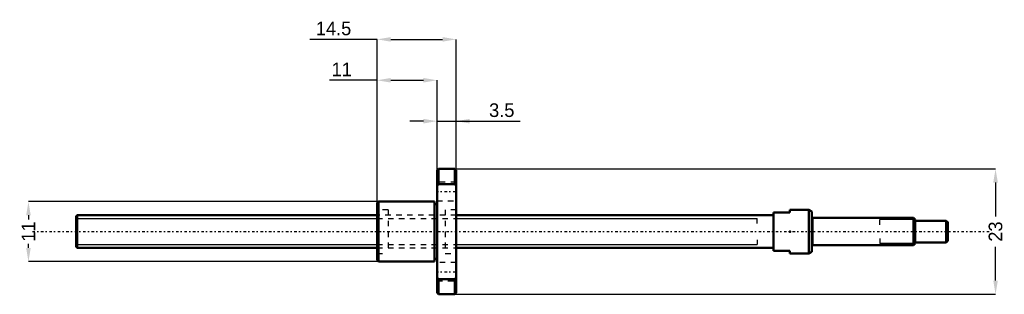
# Model space of a CAD drawing. Header units: millimetres. Extents: x -10 to 170, y -12 to 39.
import ezdxf

# ---------------------------------------------------------------- set-up
doc = ezdxf.new("R2010")
doc.units = ezdxf.units.MM
doc.linetypes.add('Center', pattern=[1.5, 0.45, -0.5, 0.05, -0.5])
doc.linetypes.add('Dashed', pattern=[2, 1, -1])
for name, color, linetype, lineweight in [('2d ConnectionPoints', 7, 'Continuous', 50), ('AM_0', 7, 'Continuous', 50), ('AM_4', 3, 'Continuous', 25), ('AM_5', 3, 'Continuous', 25), ('AM_7', 7, 'Center', 25), ('AM_9', 6, 'Dashed', 25)]:
    doc.layers.add(name, color=color, linetype=linetype, lineweight=lineweight)
doc.dimstyles.new('ISO-25', dxfattribs={"dimtxt": 2.5, "dimasz": 2.5, "dimexe": 1.25, "dimexo": 0.625, "dimtad": 1, "dimtxsty": 'Standard', "dimcen": 2.5, "dimadec": 0, "dimazin": 0, "dimtfac": 1, "dimtmove": 0, "dimatfit": 3, "dimfxl": 0, "dimarcsym": 0})

# ---------------------------------------------------------------- blocks, each defined once
blk = doc.blocks.new('1_BNK_0601_3G0_160LC5Y_Nut_0_in_BNK0601_3G0_160LC5Y_69_75__4')
at = {"layer": 'AM_0'}
for p, q in [((66.5, 11.5), (66.25, 11.25)), ((66.25, 11.25), (66.25, -11.25)), ((69.5, 11.5), (66.5, 11.5)), ((66.5, 11.5), (66.5, 8.72)), ((69.75, 11.25), (69.5, 11.5)), ((69.5, 11.5), (69.5, 8.72)), ((69.75, 11.25), (69.75, -11.25)), ((66.25, 8.39), (66.5, 8.72)), ((66.5, 8.72), (69.5, 8.72)), ((69.5, 8.72), (69.75, 8.39)), ((55.5, 5.5), (55.25, 5.25)), ((55.5, 5.5), (55.5, -5.5)), ((65.75, 5.5), (55.5, 5.5)), ((65.75, 5.5), (65.75, -5.5)), ((55.25, 5.25), (55.25, -5.25)), ((66.25, 5), (65.75, 5)), ((55.25, -5.25), (55.5, -5.5)), ((65.75, -5), (66.25, -5)), ((55.5, -5.5), (65.75, -5.5)), ((66.5, -8.72), (66.25, -8.39)), ((66.5, -8.72), (66.5, -11.5)), ((69.5, -8.72), (66.5, -8.72)), ((69.75, -8.39), (69.5, -8.72)), ((69.5, -8.72), (69.5, -11.5)), ((66.25, -11.25), (66.5, -11.5)), ((66.5, -11.5), (69.5, -11.5)), ((69.5, -11.5), (69.75, -11.25))]:
    blk.add_line(p, q, dxfattribs=at)
at = {"layer": 'AM_7'}
for p, q in [((66.08, 7.36), (69.92, 7.36)), ((66.08, -7.36), (69.92, -7.36))]:
    blk.add_line(p, q, dxfattribs=at)
at = {"layer": 'AM_9'}
for p, q in [((69.75, 9.06), (66.25, 9.06)), ((66.25, 5.66), (69.75, 5.66)), ((57.25, 4), (55.25, 4)), ((57.25, 4), (57.25, -4)), ((67.75, 4), (67.75, -4)), ((69.75, 4), (67.75, 4)), ((67.75, 3), (57.25, 3)), ((57.25, -3), (67.75, -3)), ((55.25, -4), (57.25, -4)), ((67.75, -4), (69.75, -4)), ((69.75, -5.66), (66.25, -5.66)), ((66.25, -9.06), (69.75, -9.06))]:
    blk.add_line(p, q, dxfattribs=at)
blk = doc.blocks.new('2_BNK_0601_3G0_160LC5Y_Shaft_0_in_BNK0601_3G0_160LC5Y_69_75__4')
at = {"layer": 'AM_0'}
for p, q in [((134.5, 4), (131, 4)), ((131, 4), (131, 3.5)), ((135, 3.71), (134.5, 4)), ((134.5, 4), (134.5, -4)), ((135, 3.71), (135, -3.71)), ((0.2, 3), (0, 2.8)), ((0, 2.8), (0, -2.8)), ((0.2, 3), (0.2, -3)), ((55.25, 3), (0.2, 3)), ((128, 3), (69.75, 3)), ((128, 3.5), (128, -3.5)), ((128, 3.5), (131, 3.5)), ((153.7, 2.5), (135.2, 2.5)), ((154, 2.2), (153.7, 2.5)), ((153.7, 2.5), (153.7, -2.5)), ((154, 2.2), (154, -2.2)), ((159.7, 2), (154, 2)), ((159.7, 2), (159.7, -2)), ((160, 1.7), (159.7, 2)), ((160, 1.7), (160, -1.7)), ((159.7, -2), (160, -1.7)), ((0, -2.8), (0.2, -3)), ((0.2, -3), (55.25, -3)), ((69.75, -3), (128, -3)), ((131, -3.5), (128, -3.5)), ((131, -3.5), (131, -4)), ((135.2, -2.5), (153.7, -2.5)), ((153.7, -2.5), (154, -2.2)), ((154, -2), (159.7, -2)), ((131, -4), (134.5, -4)), ((134.5, -4), (135, -3.71))]:
    blk.add_line(p, q, dxfattribs=at)
for centre, start, end in [((135.2, 2.7), 180, 270), ((135.2, -2.7), 90, 180)]:
    blk.add_arc(centre, 0.2, start, end, dxfattribs=at)
at = {"layer": 'AM_4'}
blk.add_line((135.2, 2.5), (135.2, -2.5), dxfattribs=at)
at = {"layer": 'AM_5'}
for p, q in [((0, 2.39), (55.25, 2.39)), ((69.75, 2.39), (125, 2.39)), ((125, 1.5), (125, 2.39)), ((154, 2.19), (147.5, 2.19)), ((147.5, 1.25), (147.5, 2.19)), ((125, -1.5), (125, -2.39)), ((147.5, -1.25), (147.5, -2.19)), ((0, -2.39), (55.25, -2.39)), ((69.75, -2.39), (125, -2.39)), ((154, -2.19), (147.5, -2.19))]:
    blk.add_line(p, q, dxfattribs=at)
at = {"layer": 'AM_5', "linetype": 'Dashed'}
for p, q in [((55.25, 2.39), (69.75, 2.39)), ((55.25, -2.39), (69.75, -2.39))]:
    blk.add_line(p, q, dxfattribs=at)
at = {"layer": 'AM_7'}
blk.add_line((-8, 0), (168, 0), dxfattribs=at)
at = {"layer": 'AM_9'}
for p, q in [((69.75, 3), (55.25, 3)), ((55.25, -3), (69.75, -3))]:
    blk.add_line(p, q, dxfattribs=at)
blk = doc.blocks.new('*D3')
at = {"layer": 'AM_5', "color": 0, "lineweight": -2}
for p, q in [((55.5, 5.5), (-8.75, 5.5)), ((-8.75, 3), (-8.75, 2.24)), ((-8.75, -3), (-8.75, -2.24)), ((55.5, -5.5), (-8.75, -5.5))]:
    blk.add_line(p, q, dxfattribs=at)
at = {"layer": 'AM_5', "color": 0}
for points in [[(-8.33, 3), (-9.17, 3), (-8.75, 5.5)], [(-9.17, -3), (-8.33, -3), (-8.75, -5.5)]]:
    blk.add_solid(points, dxfattribs=at)
at = {"layer": 'Defpoints', "color": 0}
for p in [(55.5, 5.5), (-8.75, -5.5), (55.5, -5.5)]:
    blk.add_point(p, dxfattribs=at)
at = {"layer": 'AM_5', "color": 0, "insert": (-8.75, 0), "char_height": 2.5, "attachment_point": 5, "rotation": 90}
blk.add_mtext('11', dxfattribs=at)
blk = doc.blocks.new('*D4')
at = {"layer": 'AM_5', "color": 0, "lineweight": -2}
for p, q in [((69.5, 11.5), (168.75, 11.5)), ((168.75, 9), (168.75, 2.77)), ((168.75, -9), (168.75, -2.77)), ((69.5, -11.5), (168.75, -11.5))]:
    blk.add_line(p, q, dxfattribs=at)
at = {"layer": 'AM_5', "color": 0}
for points in [[(169.17, 9), (168.33, 9), (168.75, 11.5)], [(168.33, -9), (169.17, -9), (168.75, -11.5)]]:
    blk.add_solid(points, dxfattribs=at)
at = {"layer": 'Defpoints', "color": 0}
for p in [(69.5, 11.5), (69.5, -11.5), (168.75, -11.5)]:
    blk.add_point(p, dxfattribs=at)
at = {"layer": 'AM_5', "color": 0, "insert": (168.75, 0), "char_height": 2.5, "attachment_point": 5, "rotation": 90}
blk.add_mtext('23', dxfattribs=at)
blk = doc.blocks.new('*D5')
at = {"layer": 'AM_5', "color": 0, "lineweight": -2}
for p, q in [((63.75, 20.25), (61.25, 20.25)), ((66.25, 11.25), (66.25, 20.25)), ((66.25, 20.25), (69.75, 20.25)), ((69.75, 11.25), (69.75, 20.25)), ((69.75, 20.25), (81.49, 20.25)), ((72.25, 20.25), (74.75, 20.25))]:
    blk.add_line(p, q, dxfattribs=at)
at = {"layer": 'AM_5', "color": 0}
for points in [[(63.75, 19.83), (63.75, 20.67), (66.25, 20.25)], [(72.25, 20.67), (72.25, 19.83), (69.75, 20.25)]]:
    blk.add_solid(points, dxfattribs=at)
at = {"layer": 'Defpoints', "color": 0}
for p in [(69.75, 20.25), (66.25, 11.25), (69.75, 11.25)]:
    blk.add_point(p, dxfattribs=at)
at = {"layer": 'AM_5', "color": 0, "insert": (78.12, 22.25), "char_height": 2.5, "attachment_point": 5}
blk.add_mtext('3.5', dxfattribs=at)
blk = doc.blocks.new('*D6')
at = {"layer": 'AM_5', "color": 0, "lineweight": -2}
for p, q in [((55.25, 27.75), (46.51, 27.75)), ((55.25, 5.25), (55.25, 27.75)), ((57.75, 27.75), (63.75, 27.75)), ((66.25, 11.25), (66.25, 27.75))]:
    blk.add_line(p, q, dxfattribs=at)
at = {"layer": 'AM_5', "color": 0}
for points in [[(57.75, 28.17), (57.75, 27.33), (55.25, 27.75)], [(63.75, 27.33), (63.75, 28.17), (66.25, 27.75)]]:
    blk.add_solid(points, dxfattribs=at)
at = {"layer": 'Defpoints', "color": 0}
for p in [(66.25, 27.75), (66.25, 11.25), (55.25, 5.25)]:
    blk.add_point(p, dxfattribs=at)
at = {"layer": 'AM_5', "color": 0, "insert": (48.75, 29.75), "char_height": 2.5, "attachment_point": 5}
blk.add_mtext('11', dxfattribs=at)
blk = doc.blocks.new('*D7')
at = {"layer": 'AM_5', "color": 0, "lineweight": -2}
for p, q in [((55.25, 35.25), (42.87, 35.25)), ((55.25, 5.25), (55.25, 35.25)), ((57.75, 35.25), (67.25, 35.25)), ((69.75, 11.25), (69.75, 35.25))]:
    blk.add_line(p, q, dxfattribs=at)
at = {"layer": 'AM_5', "color": 0}
for points in [[(57.75, 35.67), (57.75, 34.83), (55.25, 35.25)], [(67.25, 34.83), (67.25, 35.67), (69.75, 35.25)]]:
    blk.add_solid(points, dxfattribs=at)
at = {"layer": 'Defpoints', "color": 0}
for p in [(69.75, 35.25), (69.75, 11.25), (55.25, 5.25)]:
    blk.add_point(p, dxfattribs=at)
at = {"layer": 'AM_5', "color": 0, "insert": (47.25, 37.25), "char_height": 2.5, "attachment_point": 5}
blk.add_mtext('14.5', dxfattribs=at)

msp = doc.modelspace()

# ---------------------------------------------------------------- linework, layer by layer
at = {"layer": '2d ConnectionPoints'}
for p in [(0, 0), (131, 0)]:
    msp.add_point(p, dxfattribs=at)

# ---------------------------------------------------------------- block references
for name in ['1_BNK_0601_3G0_160LC5Y_Nut_0_in_BNK0601_3G0_160LC5Y_69_75__4', '2_BNK_0601_3G0_160LC5Y_Shaft_0_in_BNK0601_3G0_160LC5Y_69_75__4']:
    msp.add_blockref(name, (0, 0))

# ---------------------------------------------------------------- dimensions: what is measured, and where the dimension line sits
at = {"layer": 'AM_5'}
for base, p1, p2, text, picture, middle in [((69.75, 35.25), (55.25, 5.25), (69.75, 11.25), '14.5', '*D7', (47.25, 35.25)), ((66.25, 27.75), (55.25, 5.25), (66.25, 11.25), '11', '*D6', (48.75, 27.75)), ((69.75, 20.25), (66.25, 11.25), (69.75, 11.25), '3.5', '*D5', (78.119, 20.25))]:
    dim = msp.add_linear_dim(base=base, p1=p1, p2=p2, text=text, dimstyle='ISO-25', override={"dimtxt": 2.5, "dimasz": 2.5, "dimexe": 0, "dimexo": 0, "dimgap": 0.75}, dxfattribs=at)
    dim.commit()
    dim.dimension.update_dxf_attribs({"geometry": picture, "text_midpoint": middle, "dimtype": 160})
for base, p1, p2, text, picture, middle in [((168.75, -11.5), (69.5, 11.5), (69.5, -11.5), '23', '*D4', (168.75, 0)), ((-8.75, -5.5), (55.5, 5.5), (55.5, -5.5), '11', '*D3', (-8.75, 0))]:
    dim = msp.add_linear_dim(base=base, p1=p1, p2=p2, angle=90, text=text, dimstyle='ISO-25', override={"dimtxt": 2.5, "dimasz": 2.5, "dimexe": 0, "dimexo": 0, "dimgap": 0.75}, dxfattribs=at)
    dim.commit()
    dim.dimension.update_dxf_attribs({"geometry": picture, "text_midpoint": middle, "dimtype": 160, "text_rotation": 90})

doc.saveas('drawing.dxf')
